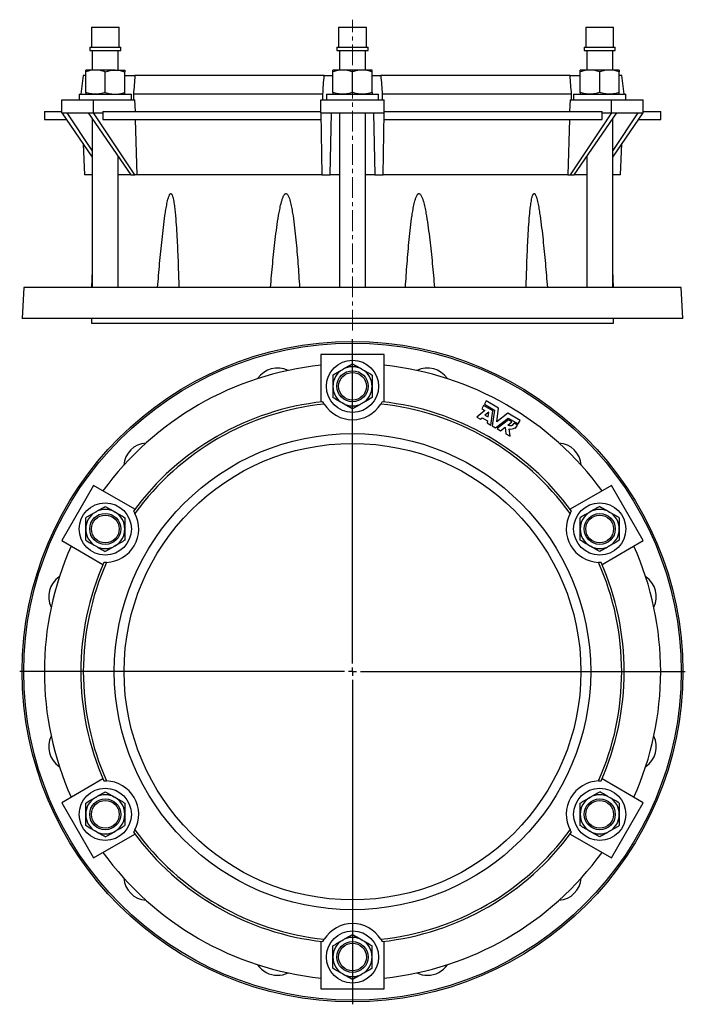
# Model space of a CAD drawing. Header units: millimetres. Extents: x 4 to 837, y -526 to 594.
# Tile 1 of 2: x 4 to 412, y -9 to 594. Entities that reach past the tile are written whole.
import ezdxf

# ---------------------------------------------------------------- set-up
doc = ezdxf.new("R2010")
doc.units = ezdxf.units.MM
doc.linetypes.add('CENTERX2', pattern=[20.32, 12.7, -2.54, 2.54, -2.54])
doc.layers.add('FORMAT', color=7, linetype='Continuous')

# ---------------------------------------------------------------- blocks, each defined once
blk = doc.blocks.new('SW_CENTERMARKSYMBOL_0')
at = {"layer": 'FORMAT', "color": 0}
for p, q in [((0, 5), (0, 204)), ((-5, 0), (-204, 0)), ((0, 0), (-2.5, 0)), ((0, 0), (0, 2.5)), ((0, 0), (0, -2.5)), ((0, 0), (2.5, 0)), ((5, 0), (204, 0)), ((0, -5), (0, -204))]:
    blk.add_line(p, q, dxfattribs=at)

msp = doc.modelspace()

# ---------------------------------------------------------------- linework, layer by layer
at = {"color": 7, "linetype": 'Continuous', "lineweight": 25}
for p, q in [((47.94, 589.84), (47.94, 577.57)), ((47.94, 589.84), (64.94, 589.84)), ((64.94, 577.57), (64.94, 589.84)), ((199.5, 589.84), (199.5, 577.57)), ((199.5, 589.84), (200.63, 589.84)), ((200.63, 589.84), (216.5, 589.84)), ((216.5, 577.57), (216.5, 589.84)), ((351.05, 589.84), (351.05, 577.57)), ((351.05, 589.84), (359.55, 589.84)), ((359.55, 589.84), (368.05, 589.84)), ((368.05, 577.57), (368.05, 589.84)), ((46.92, 577.57), (46.92, 575.57)), ((46.92, 577.57), (65.97, 577.57)), ((46.92, 575.57), (65.97, 575.57)), ((48.44, 575.57), (48.44, 563.64)), ((64.44, 563.64), (64.44, 575.57)), ((65.97, 575.57), (65.97, 577.57)), ((198.47, 577.57), (198.47, 575.57)), ((198.47, 577.57), (199.75, 577.57)), ((198.47, 575.57), (199.75, 575.57)), ((199.75, 577.57), (217.52, 577.57)), ((199.75, 575.57), (217.52, 575.57)), ((200, 575.57), (200, 563.64)), ((216, 563.64), (216, 575.57)), ((217.52, 575.57), (217.52, 577.57)), ((350.02, 577.57), (350.02, 575.57)), ((350.02, 577.57), (359.55, 577.57)), ((350.02, 575.57), (359.55, 575.57)), ((351.55, 575.57), (351.55, 563.64)), ((359.55, 577.57), (369.07, 577.57)), ((359.55, 575.57), (369.07, 575.57)), ((367.55, 563.64), (367.55, 575.57)), ((369.07, 575.57), (369.07, 577.57)), ((50.44, 563.64), (44.44, 563.64)), ((44.44, 549.91), (44.44, 562.57)), ((62.44, 563.64), (50.44, 563.64)), ((56.44, 549.91), (56.44, 562.57)), ((62.44, 563.64), (68.44, 563.64)), ((68.44, 549.91), (68.44, 562.57)), ((202, 563.64), (196, 563.64)), ((196, 549.91), (196, 562.57)), ((214, 563.64), (202, 563.64)), ((208, 549.91), (208, 562.57)), ((220, 563.64), (214, 563.64)), ((220, 549.91), (220, 562.57)), ((353.55, 563.64), (347.55, 563.64)), ((347.55, 549.91), (347.55, 562.57)), ((365.55, 563.64), (353.55, 563.64)), ((359.55, 549.91), (359.55, 562.57)), ((371.55, 563.64), (365.55, 563.64)), ((371.55, 549.91), (371.55, 562.57)), ((43, 560.34), (41.48, 548.84)), ((44.44, 560.34), (43, 560.34)), ((68.44, 560.34), (74.57, 560.34)), ((190.64, 560.34), (74.57, 560.34)), ((190.64, 560.34), (196, 560.34)), ((220, 560.34), (225.35, 560.34)), ((341.42, 560.34), (225.35, 560.34)), ((341.42, 560.34), (347.55, 560.34)), ((373, 560.34), (371.55, 560.34)), ((374.51, 548.84), (373, 560.34)), ((29.8, 537.34), (29.8, 545.34)), ((29.8, 545.34), (49.3, 545.34)), ((40.44, 548.84), (40.44, 545.34)), ((40.44, 548.84), (42.58, 548.84)), ((42.58, 548.84), (72.44, 548.84)), ((49.3, 537.34), (49.3, 545.34)), ((49.3, 545.34), (74.66, 545.34)), ((72.44, 545.34), (72.44, 548.84)), ((189.82, 548.78), (73.73, 548.78)), ((74.93, 538.24), (74.66, 545.34)), ((188.5, 537.34), (188.5, 545.34)), ((188.5, 545.34), (227.5, 545.34)), ((192, 548.84), (192, 545.34)), ((192, 548.84), (208, 548.84)), ((208, 548.84), (224, 548.84)), ((224, 545.34), (224, 548.84)), ((342.26, 548.78), (226.18, 548.78)), ((227.5, 537.34), (227.5, 545.34)), ((341.34, 545.34), (341.06, 538.24)), ((341.34, 545.34), (366.69, 545.34)), ((343.55, 548.84), (343.55, 545.34)), ((343.55, 548.84), (373.41, 548.84)), ((366.69, 537.34), (366.69, 545.34)), ((366.69, 545.34), (386.19, 545.34)), ((373.41, 548.84), (375.55, 548.84)), ((375.55, 545.34), (375.55, 548.84)), ((386.19, 537.34), (386.19, 545.34)), ((19.1, 538.24), (19.1, 533.24)), ((19.1, 538.24), (29.8, 538.24)), ((55.03, 538.24), (55.03, 537.34)), ((55.03, 538.24), (188.5, 538.24)), ((227.5, 538.24), (360.96, 538.24)), ((360.96, 537.34), (360.96, 538.24)), ((386.19, 538.24), (396.9, 538.24)), ((396.9, 533.24), (396.9, 538.24)), ((19.1, 533.24), (32.62, 533.24)), ((29.8, 537.34), (33.1, 537.34)), ((29.8, 537.34), (48.44, 510.22)), ((33.1, 537.34), (46.01, 537.34)), ((48.44, 514.31), (33.1, 537.34)), ((46.01, 537.34), (49.3, 537.34)), ((46.01, 537.34), (72.12, 499.34)), ((48.44, 533.8), (48.44, 430.34)), ((49.3, 537.34), (55.03, 537.34)), ((74.62, 499.34), (49.3, 537.34)), ((54.98, 533.24), (188.58, 533.24)), ((75.93, 499.34), (75.06, 533.24)), ((188.5, 537.34), (195.09, 537.34)), ((188.5, 537.34), (189.29, 499.34)), ((194.29, 499.34), (195.09, 537.34)), ((195.09, 537.34), (220.9, 537.34)), ((200, 537.34), (200, 430.34)), ((216, 430.34), (216, 537.34)), ((220.9, 537.34), (227.5, 537.34)), ((220.9, 537.34), (221.7, 499.34)), ((226.7, 499.34), (227.5, 537.34)), ((227.41, 533.24), (361.01, 533.24)), ((340.93, 533.24), (340.06, 499.34)), ((366.69, 537.34), (341.37, 499.34)), ((343.87, 499.34), (369.98, 537.34)), ((360.96, 537.34), (366.69, 537.34)), ((366.69, 537.34), (369.98, 537.34)), ((382.89, 537.34), (367.55, 514.31)), ((367.55, 510.22), (386.19, 537.34)), ((367.55, 430.34), (367.55, 533.8)), ((369.98, 537.34), (382.89, 537.34)), ((382.89, 537.34), (386.19, 537.34)), ((383.37, 533.24), (396.9, 533.24)), ((42.8, 518.43), (43.63, 499.34)), ((372.36, 499.34), (373.19, 518.43)), ((64.44, 430.34), (64.44, 510.51)), ((351.55, 510.51), (351.55, 430.34)), ((48.44, 499.34), (43.63, 499.34)), ((72.12, 499.34), (64.44, 499.34)), ((72.12, 499.34), (74.62, 499.34)), ((75.93, 499.34), (74.62, 499.34)), ((189.29, 499.34), (75.93, 499.34)), ((189.29, 499.34), (194.29, 499.34)), ((200, 499.34), (194.29, 499.34)), ((221.7, 499.34), (216, 499.34)), ((221.7, 499.34), (226.7, 499.34)), ((340.06, 499.34), (226.7, 499.34)), ((340.06, 499.34), (341.37, 499.34)), ((341.37, 499.34), (343.87, 499.34)), ((351.55, 499.34), (343.87, 499.34)), ((372.36, 499.34), (367.55, 499.34)), ((48.44, 440.84), (47.98, 430.34)), ((368.01, 430.34), (367.55, 440.84)), ((6.5, 430.34), (5.5, 411.34)), ((409.5, 430.34), (6.5, 430.34)), ((410.5, 411.34), (409.5, 430.34)), ((410.5, 411.34), (5.5, 411.34)), ((48, 411.34), (48, 408.34)), ((368, 408.34), (368, 411.34)), ((48, 408.34), (208, 408.34)), ((208, 408.34), (368, 408.34)), ((227.5, 389.17), (188.5, 389.17)), ((188.5, 389.17), (188.5, 360.05)), ((227.5, 360.05), (227.5, 389.17)), ((288.37, 357.88), (287.23, 355.9)), ((294, 354.63), (288.37, 357.88)), ((290.01, 360.73), (288.83, 358.67)), ((288.83, 358.67), (294.99, 355.11)), ((297.58, 356.35), (290.01, 360.73)), ((296.4, 347.8), (297.58, 356.35)), ((289.17, 354.78), (284.3, 350.83)), ((284.3, 350.83), (286.5, 349.56)), ((286.5, 349.56), (287.54, 350.41)), ((287.23, 355.9), (289.17, 354.78)), ((287.54, 350.41), (290.77, 348.54)), ((291.51, 353.91), (289.14, 351.99)), ((289.14, 351.99), (291.09, 350.87)), ((291.09, 350.87), (291.51, 353.91)), ((292.8, 345.92), (294, 354.63)), ((294.99, 355.11), (293.65, 345.43)), ((295.73, 344.23), (303.45, 350.23)), ((303.23, 353.1), (296.4, 347.8)), ((310.8, 348.73), (303.23, 353.1)), ((303.45, 350.23), (309.61, 346.67)), ((290.77, 348.54), (290.58, 347.2)), ((290.58, 347.2), (292.8, 345.92)), ((293.65, 345.43), (295.73, 344.23)), ((303.52, 349.13), (296.58, 343.74)), ((298.8, 342.46), (301.53, 344.58)), ((301.53, 344.58), (302.02, 340.6)), ((303.21, 345.88), (305.74, 347.85)), ((305.74, 347.85), (303.52, 349.13)), ((309.15, 345.88), (307.17, 347.02)), ((307.42, 344.24), (308.01, 343.9)), ((308.01, 343.9), (309.15, 345.88)), ((309.61, 346.67), (310.8, 348.73)), ((296.58, 343.74), (298.8, 342.46)), ((302.02, 340.6), (304.59, 339.11)), ((304.59, 339.11), (304.03, 343.62)), ((49.3, 308.81), (29.8, 275.03)), ((74.52, 294.24), (49.3, 308.81)), ((366.69, 308.81), (341.47, 294.24)), ((386.19, 275.03), (366.69, 308.81)), ((29.8, 275.03), (55.02, 260.47)), ((360.97, 260.47), (386.19, 275.03)), ((55.02, 128.87), (29.8, 114.31)), ((386.19, 114.31), (360.97, 128.87)), ((29.8, 114.31), (49.3, 80.53)), ((366.69, 80.53), (386.19, 114.31)), ((49.3, 80.53), (74.52, 95.09)), ((341.47, 95.09), (366.69, 80.53)), ((188.5, 29.29), (188.5, 0.17)), ((227.5, 0.17), (227.5, 29.29)), ((188.5, 0.17), (227.5, 0.17))]:
    msp.add_line(p, q, dxfattribs=at)
for centre, radius in [((208, 194.67), 202.5), ((208, 194.67), 201.5), ((208, 369.67), 16), ((208, 369.67), 9.52), ((208, 369.67), 8.5), ((208, 194.67), 146), ((208, 194.67), 140), ((56.44, 282.17), 16), ((359.55, 282.17), 16), ((56.44, 282.17), 9.53), ((56.44, 282.17), 8.5), ((359.55, 282.17), 9.52), ((359.55, 282.17), 8.5), ((56.44, 107.17), 16), ((359.55, 107.17), 16), ((56.44, 107.17), 9.53), ((56.44, 107.17), 8.5), ((359.55, 107.17), 9.53), ((359.55, 107.17), 8.5), ((208, 19.67), 16), ((208, 19.67), 9.52), ((208, 19.67), 8.5)]:
    msp.add_circle(centre, radius, dxfattribs=at)
for centre, radius, start, end in [((208, 194.67), 188.9, 95.92515, 144.07485), ((162.05, 366.12), 14.75, 64.12607, 145.87393), ((208, 369.67), 12, 60, 120), ((208, 194.67), 188.9, 35.92515, 84.07485), ((253.94, 366.12), 14.75, 34.12607, 115.87393), ((208, 369.67), 12, 120, 180), ((208, 369.67), 12, 0, 60), ((208, 369.67), 12, 180, 240), ((208, 369.67), 12, 300, 0), ((208, 194.67), 166.52, 96.26775, 143.73225), ((208, 194.67), 165, 96.0368, 143.9632), ((208, 369.67), 20.5, 212.1704, 327.8296), ((208, 369.67), 12, 240, 300), ((208, 194.67), 165, 36.0368, 83.9632), ((208, 194.67), 166.52, 36.26775, 83.73225), ((304.6, 348.51), 2.97, 242.05228, 330), ((305.15, 347.04), 3.6, 251.99113, 309.07517), ((82.48, 320.18), 14.75, 94.12607, 175.87393), ((333.51, 320.18), 14.75, 4.12607, 85.87393), ((56.44, 282.17), 12, 120, 180), ((56.44, 282.17), 12, 60, 120), ((56.44, 282.17), 20.5, 272.1704, 27.8296), ((56.44, 282.17), 12, 0, 60), ((359.55, 282.17), 20.5, 152.1704, 267.8296), ((359.55, 282.17), 12, 120, 180), ((359.55, 282.17), 12, 60, 120), ((359.55, 282.17), 12, 0, 60), ((56.44, 282.17), 12, 180, 240), ((56.44, 282.17), 12, 300, 0), ((359.55, 282.17), 12, 180, 240), ((359.55, 282.17), 12, 300, 0), ((208, 194.67), 188.9, 155.92515, 204.07485), ((56.44, 282.17), 12, 240, 300), ((359.55, 282.17), 12, 240, 300), ((208, 194.67), 188.9, 335.92515, 24.07485), ((208, 194.67), 166.52, 156.26775, 203.73225), ((208, 194.67), 165, 156.0368, 203.9632), ((208, 194.67), 165, 336.0368, 23.9632), ((208, 194.67), 166.52, 336.26775, 23.73225), ((36.54, 240.61), 14.75, 124.12607, 205.87393), ((379.45, 240.61), 14.75, 334.12607, 55.87393), ((36.54, 148.73), 14.75, 154.12607, 235.87393), ((379.45, 148.73), 14.75, 304.12607, 25.87393), ((56.44, 107.17), 20.5, 332.1704, 87.8296), ((359.55, 107.17), 20.5, 92.1704, 207.8296), ((56.44, 107.17), 12, 120, 180), ((56.44, 107.17), 12, 60, 120), ((56.44, 107.17), 12, 0, 60), ((359.55, 107.17), 12, 120, 180), ((359.55, 107.17), 12, 60, 120), ((359.55, 107.17), 12, 0, 60), ((56.44, 107.17), 12, 180, 240), ((56.44, 107.17), 12, 300, 0), ((359.55, 107.17), 12, 180, 240), ((359.55, 107.17), 12, 300, 0), ((56.44, 107.17), 12, 240, 300), ((208, 194.67), 165, 216.0368, 263.9632), ((208, 194.67), 165, 276.0368, 323.9632), ((359.55, 107.17), 12, 240, 300), ((208, 194.67), 166.52, 216.26775, 263.73225), ((208, 194.67), 166.52, 276.26775, 323.73225), ((208, 194.67), 188.9, 215.92515, 264.07485), ((208, 194.67), 188.9, 275.92515, 324.07485), ((82.48, 69.16), 14.75, 184.12607, 265.87393), ((333.51, 69.16), 14.75, 274.12607, 355.87393), ((208, 19.67), 20.5, 32.1704, 147.8296), ((208, 19.67), 12, 60, 120), ((208, 19.67), 12, 120, 180), ((208, 19.67), 12, 0, 60), ((208, 19.67), 12, 180, 240), ((208, 19.67), 12, 300, 0), ((162.05, 23.22), 14.75, 214.12607, 270), ((253.94, 23.22), 14.75, 270, 325.87393), ((162.05, 23.22), 14.75, 270, 295.87393), ((208, 19.67), 12, 240, 300), ((253.94, 23.22), 14.75, 244.12607, 270)]:
    msp.add_arc(centre, radius, start, end, dxfattribs=at)
for major_axis, start_param, end_param in [((94.48, 9017.99), 1.467573, 1.46803), ((-94.48, 9017.99), 4.815155, 4.815612)]:
    msp.add_ellipse((208, -393.58), major_axis=major_axis, ratio=0.018139, start_param=start_param, end_param=end_param, dxfattribs=at)
for points, knots in [([(50.44, 563.64), (49.93, 563.64), (49.42, 563.62), (48.41, 563.52), (47.91, 563.45), (46.41, 563.17), (45.42, 562.9), (44.44, 562.57)], [0, 0, 0, 0, 0.25, 0.25, 0.5, 0.5, 1, 1, 1, 1]), ([(44.44, 562.57), (44.44, 562.9), (44.44, 563.17), (44.44, 563.54), (44.44, 563.64), (44.44, 563.64)], [0, 0, 0, 0, 0.5, 0.5, 1, 1, 1, 1]), ([(56.44, 562.57), (55.46, 562.9), (54.47, 563.17), (52.47, 563.54), (51.46, 563.64), (50.44, 563.64)], [0, 0, 0, 0, 0.5, 0.5, 1, 1, 1, 1]), ([(56.44, 562.57), (57.42, 562.9), (58.42, 563.17), (60.42, 563.54), (61.43, 563.64), (62.44, 563.64)], [0, 0, 0, 0, 0.5, 0.5, 1, 1, 1, 1]), ([(62.44, 563.64), (62.95, 563.64), (63.46, 563.62), (64.48, 563.52), (64.98, 563.44), (66.49, 563.16), (67.47, 562.89), (68.44, 562.57)], [0, 0, 0, 0, 0.25, 0.25, 0.5, 0.5, 1, 1, 1, 1]), ([(68.44, 563.64), (68.44, 563.64), (68.44, 563.62), (68.44, 563.52), (68.44, 563.45), (68.44, 563.17), (68.44, 562.9), (68.44, 562.57)], [0, 0, 0, 0, 0.25, 0.25, 0.5, 0.5, 1, 1, 1, 1]), ([(202, 563.64), (201.49, 563.64), (200.97, 563.62), (199.96, 563.52), (199.46, 563.45), (197.96, 563.17), (196.97, 562.9), (196, 562.57)], [0, 0, 0, 0, 0.25, 0.25, 0.5, 0.5, 1, 1, 1, 1]), ([(196, 562.57), (196, 562.9), (196, 563.17), (196, 563.54), (196, 563.64), (196, 563.64)], [0, 0, 0, 0, 0.5, 0.5, 1, 1, 1, 1]), ([(208, 562.57), (207.01, 562.9), (206.03, 563.17), (204.03, 563.54), (203.02, 563.64), (202, 563.64)], [0, 0, 0, 0, 0.5, 0.5, 1, 1, 1, 1]), ([(214, 563.64), (213.49, 563.64), (212.97, 563.62), (211.96, 563.52), (211.46, 563.45), (209.96, 563.17), (208.97, 562.9), (208, 562.57)], [0, 0, 0, 0, 0.25, 0.25, 0.5, 0.5, 1, 1, 1, 1]), ([(220, 562.57), (219.01, 562.9), (218.03, 563.17), (216.03, 563.54), (215.02, 563.64), (214, 563.64)], [0, 0, 0, 0, 0.5, 0.5, 1, 1, 1, 1]), ([(220, 562.57), (220, 562.9), (220, 563.17), (220, 563.54), (220, 563.64), (220, 563.64)], [0, 0, 0, 0, 0.5, 0.5, 1, 1, 1, 1]), ([(353.55, 563.64), (353.04, 563.64), (352.53, 563.62), (351.51, 563.52), (351.01, 563.44), (349.5, 563.16), (348.52, 562.89), (347.55, 562.57)], [0, 0, 0, 0, 0.25, 0.25, 0.5, 0.5, 1, 1, 1, 1]), ([(347.55, 562.57), (347.55, 562.9), (347.55, 563.17), (347.55, 563.54), (347.55, 563.64), (347.55, 563.64)], [0, 0, 0, 0, 0.5, 0.5, 1, 1, 1, 1]), ([(359.55, 562.57), (358.57, 562.9), (357.57, 563.17), (355.57, 563.54), (354.56, 563.64), (353.55, 563.64)], [0, 0, 0, 0, 0.5, 0.5, 1, 1, 1, 1]), ([(365.55, 563.64), (365.04, 563.64), (364.53, 563.62), (363.52, 563.52), (363.01, 563.45), (361.52, 563.17), (360.53, 562.9), (359.55, 562.57)], [0, 0, 0, 0, 0.25, 0.25, 0.5, 0.5, 1, 1, 1, 1]), ([(371.55, 562.57), (370.57, 562.9), (369.58, 563.17), (367.58, 563.54), (366.57, 563.64), (365.55, 563.64)], [0, 0, 0, 0, 0.5, 0.5, 1, 1, 1, 1]), ([(371.55, 563.64), (371.55, 563.64), (371.55, 563.62), (371.55, 563.52), (371.55, 563.45), (371.55, 563.17), (371.55, 562.9), (371.55, 562.57)], [0, 0, 0, 0, 0.25, 0.25, 0.5, 0.5, 1, 1, 1, 1]), ([(50.44, 548.84), (49.93, 548.84), (49.42, 548.87), (48.41, 548.97), (47.91, 549.04), (46.41, 549.32), (45.42, 549.59), (44.44, 549.91)], [0, 0, 0, 0, 0.25, 0.25, 0.5, 0.5, 1, 1, 1, 1]), ([(44.44, 549.91), (44.44, 549.59), (44.44, 549.32), (44.44, 548.94), (44.44, 548.84), (44.44, 548.84)], [0, 0, 0, 0, 0.5, 0.5, 1, 1, 1, 1]), ([(56.44, 549.91), (55.46, 549.59), (54.47, 549.32), (52.47, 548.94), (51.46, 548.84), (50.44, 548.84)], [0, 0, 0, 0, 0.5, 0.5, 1, 1, 1, 1]), ([(56.44, 549.91), (57.42, 549.59), (58.42, 549.32), (60.42, 548.94), (61.43, 548.84), (62.44, 548.84)], [0, 0, 0, 0, 0.5, 0.5, 1, 1, 1, 1]), ([(62.44, 548.84), (62.95, 548.84), (63.46, 548.87), (64.48, 548.97), (64.98, 549.04), (66.49, 549.32), (67.47, 549.59), (68.44, 549.91)], [0, 0, 0, 0, 0.25, 0.25, 0.5, 0.5, 1, 1, 1, 1]), ([(68.44, 548.84), (68.44, 548.84), (68.44, 548.87), (68.44, 548.97), (68.44, 549.04), (68.44, 549.32), (68.44, 549.59), (68.44, 549.91)], [0, 0, 0, 0, 0.25, 0.25, 0.5, 0.5, 1, 1, 1, 1]), ([(202, 548.84), (201.49, 548.84), (200.97, 548.87), (199.96, 548.97), (199.46, 549.04), (197.96, 549.32), (196.97, 549.59), (196, 549.91)], [0, 0, 0, 0, 0.25, 0.25, 0.5, 0.5, 1, 1, 1, 1]), ([(196, 549.91), (196, 549.59), (196, 549.32), (196, 548.94), (196, 548.84), (196, 548.84)], [0, 0, 0, 0, 0.5, 0.5, 1, 1, 1, 1]), ([(208, 549.91), (207.01, 549.59), (206.03, 549.32), (204.03, 548.94), (203.02, 548.84), (202, 548.84)], [0, 0, 0, 0, 0.5, 0.5, 1, 1, 1, 1]), ([(214, 548.84), (213.49, 548.84), (212.97, 548.87), (211.96, 548.97), (211.46, 549.04), (209.96, 549.32), (208.97, 549.59), (208, 549.91)], [0, 0, 0, 0, 0.25, 0.25, 0.5, 0.5, 1, 1, 1, 1]), ([(220, 549.91), (219.01, 549.59), (218.03, 549.32), (216.03, 548.94), (215.02, 548.84), (214, 548.84)], [0, 0, 0, 0, 0.5, 0.5, 1, 1, 1, 1]), ([(220, 549.91), (220, 549.59), (220, 549.32), (220, 548.94), (220, 548.84), (220, 548.84)], [0, 0, 0, 0, 0.5, 0.5, 1, 1, 1, 1]), ([(353.55, 548.84), (353.04, 548.84), (352.53, 548.87), (351.51, 548.97), (351.01, 549.04), (349.5, 549.32), (348.52, 549.59), (347.55, 549.91)], [0, 0, 0, 0, 0.25, 0.25, 0.5, 0.5, 1, 1, 1, 1]), ([(347.55, 549.91), (347.55, 549.59), (347.55, 549.32), (347.55, 548.94), (347.55, 548.84), (347.55, 548.84)], [0, 0, 0, 0, 0.5, 0.5, 1, 1, 1, 1]), ([(359.55, 549.91), (358.57, 549.59), (357.57, 549.32), (355.57, 548.94), (354.56, 548.84), (353.55, 548.84)], [0, 0, 0, 0, 0.5, 0.5, 1, 1, 1, 1]), ([(365.55, 548.84), (365.04, 548.84), (364.53, 548.87), (363.52, 548.97), (363.01, 549.04), (361.52, 549.32), (360.53, 549.59), (359.55, 549.91)], [0, 0, 0, 0, 0.25, 0.25, 0.5, 0.5, 1, 1, 1, 1]), ([(371.55, 549.91), (370.57, 549.59), (369.58, 549.32), (367.58, 548.94), (366.57, 548.84), (365.55, 548.84)], [0, 0, 0, 0, 0.5, 0.5, 1, 1, 1, 1]), ([(371.55, 548.84), (371.55, 548.84), (371.55, 548.87), (371.55, 548.97), (371.55, 549.04), (371.55, 549.32), (371.55, 549.59), (371.55, 549.91)], [0, 0, 0, 0, 0.25, 0.25, 0.5, 0.5, 1, 1, 1, 1]), ([(88.52, 430.34), (88.92, 435.26), (89.34, 440.17), (90.24, 449.98), (90.71, 454.89), (91.5, 462.23), (91.78, 464.67), (92.38, 469.56), (92.69, 472), (93.22, 475.65), (93.41, 476.86), (93.81, 479.28), (94.03, 480.49), (94.39, 482.28), (94.52, 482.88), (94.8, 484.06), (94.95, 484.65), (95.2, 485.51), (95.29, 485.8), (95.49, 486.36), (95.6, 486.63), (95.78, 487.02), (95.85, 487.15), (95.99, 487.4), (96.07, 487.51), (96.2, 487.66), (96.24, 487.71), (96.34, 487.79), (96.39, 487.82), (96.5, 487.87), (96.55, 487.89), (96.66, 487.89), (96.72, 487.88), (96.88, 487.82), (96.97, 487.74), (97.14, 487.55), (97.21, 487.44), (97.41, 487.08), (97.51, 486.81), (97.71, 486.27), (97.79, 485.99), (97.94, 485.42), (98.01, 485.14), (98.2, 484.27), (98.32, 483.69), (98.52, 482.51), (98.61, 481.92), (98.87, 480.13), (99.01, 478.93), (99.27, 476.53), (99.39, 475.33), (99.71, 471.71), (99.89, 469.29), (100.21, 464.44), (100.35, 462.01), (100.73, 454.71), (100.93, 449.84), (101.28, 440.1), (101.42, 435.22), (101.55, 430.34)], [0, 0, 0, 0, 0.125, 0.125, 0.25, 0.25, 0.3125, 0.3125, 0.375, 0.375, 0.40625, 0.40625, 0.4375, 0.4375, 0.453125, 0.453125, 0.46875, 0.46875, 0.476563, 0.476563, 0.484375, 0.484375, 0.488281, 0.488281, 0.492188, 0.492188, 0.494141, 0.494141, 0.496094, 0.496094, 0.498047, 0.498047, 0.5, 0.5, 0.503906, 0.503906, 0.507813, 0.507813, 0.515625, 0.515625, 0.523438, 0.523438, 0.53125, 0.53125, 0.546875, 0.546875, 0.5625, 0.5625, 0.59375, 0.59375, 0.625, 0.625, 0.6875, 0.6875, 0.75, 0.75, 0.875, 0.875, 1, 1, 1, 1]), ([(157.75, 430.34), (158.16, 435.26), (158.6, 440.17), (159.55, 449.98), (160.06, 454.89), (160.94, 462.23), (161.25, 464.67), (161.93, 469.56), (162.29, 472), (162.92, 475.65), (163.14, 476.86), (163.62, 479.28), (163.88, 480.49), (164.33, 482.28), (164.49, 482.88), (164.84, 484.06), (165.03, 484.65), (165.35, 485.51), (165.47, 485.8), (165.72, 486.36), (165.86, 486.63), (166.1, 487.02), (166.19, 487.15), (166.38, 487.4), (166.48, 487.51), (166.65, 487.66), (166.71, 487.71), (166.84, 487.79), (166.91, 487.82), (167.06, 487.87), (167.13, 487.89), (167.28, 487.89), (167.36, 487.88), (167.57, 487.82), (167.71, 487.74), (167.94, 487.55), (168.04, 487.44), (168.32, 487.08), (168.48, 486.81), (168.75, 486.27), (168.87, 485.99), (169.1, 485.42), (169.2, 485.14), (169.49, 484.27), (169.65, 483.69), (169.96, 482.51), (170.11, 481.92), (170.5, 480.13), (170.73, 478.93), (171.16, 476.53), (171.35, 475.33), (171.89, 471.71), (172.2, 469.29), (172.77, 464.44), (173.03, 462.01), (173.75, 454.71), (174.16, 449.84), (174.91, 440.1), (175.24, 435.22), (175.55, 430.34)], [0, 0, 0, 0, 0.125, 0.125, 0.25, 0.25, 0.3125, 0.3125, 0.375, 0.375, 0.40625, 0.40625, 0.4375, 0.4375, 0.453125, 0.453125, 0.46875, 0.46875, 0.476562, 0.476562, 0.484375, 0.484375, 0.488281, 0.488281, 0.492187, 0.492187, 0.494141, 0.494141, 0.496094, 0.496094, 0.498047, 0.498047, 0.5, 0.5, 0.503906, 0.503906, 0.507812, 0.507812, 0.515625, 0.515625, 0.523437, 0.523437, 0.53125, 0.53125, 0.546875, 0.546875, 0.5625, 0.5625, 0.59375, 0.59375, 0.625, 0.625, 0.6875, 0.6875, 0.75, 0.75, 0.875, 0.875, 1, 1, 1, 1]), ([(240.44, 430.34), (240.75, 435.26), (241.09, 440.17), (241.84, 449.98), (242.26, 454.89), (242.99, 462.23), (243.25, 464.67), (243.82, 469.56), (244.14, 472), (244.69, 475.65), (244.89, 476.86), (245.32, 479.28), (245.56, 480.49), (245.97, 482.28), (246.12, 482.88), (246.44, 484.06), (246.62, 484.65), (246.93, 485.51), (247.04, 485.8), (247.28, 486.36), (247.41, 486.63), (247.65, 487.02), (247.73, 487.15), (247.91, 487.4), (248.02, 487.51), (248.19, 487.66), (248.25, 487.71), (248.37, 487.79), (248.44, 487.82), (248.58, 487.87), (248.66, 487.89), (248.81, 487.89), (248.88, 487.88), (249.1, 487.82), (249.24, 487.74), (249.47, 487.55), (249.58, 487.44), (249.87, 487.08), (250.02, 486.81), (250.31, 486.27), (250.44, 485.99), (250.67, 485.42), (250.78, 485.14), (251.09, 484.27), (251.27, 483.69), (251.6, 482.51), (251.75, 481.92), (252.19, 480.13), (252.44, 478.93), (252.91, 476.53), (253.13, 475.33), (253.74, 471.71), (254.1, 469.29), (254.77, 464.44), (255.08, 462.01), (255.95, 454.71), (256.45, 449.84), (257.4, 440.1), (257.83, 435.22), (258.24, 430.34)], [0, 0, 0, 0, 0.125, 0.125, 0.25, 0.25, 0.3125, 0.3125, 0.375, 0.375, 0.40625, 0.40625, 0.4375, 0.4375, 0.453125, 0.453125, 0.46875, 0.46875, 0.476563, 0.476563, 0.484375, 0.484375, 0.488281, 0.488281, 0.492188, 0.492188, 0.494141, 0.494141, 0.496094, 0.496094, 0.498047, 0.498047, 0.5, 0.5, 0.503906, 0.503906, 0.507813, 0.507813, 0.515625, 0.515625, 0.523438, 0.523438, 0.53125, 0.53125, 0.546875, 0.546875, 0.5625, 0.5625, 0.59375, 0.59375, 0.625, 0.625, 0.6875, 0.6875, 0.75, 0.75, 0.875, 0.875, 1, 1, 1, 1]), ([(314.44, 430.34), (314.57, 435.26), (314.71, 440.17), (315.07, 449.98), (315.27, 454.89), (315.65, 462.23), (315.8, 464.67), (316.12, 469.56), (316.3, 472), (316.63, 475.65), (316.75, 476.86), (317.02, 479.28), (317.17, 480.49), (317.44, 482.28), (317.53, 482.88), (317.75, 484.06), (317.86, 484.65), (318.07, 485.51), (318.15, 485.8), (318.31, 486.36), (318.4, 486.63), (318.57, 487.02), (318.63, 487.15), (318.76, 487.4), (318.83, 487.51), (318.95, 487.66), (318.99, 487.71), (319.08, 487.79), (319.13, 487.82), (319.24, 487.87), (319.29, 487.89), (319.4, 487.89), (319.46, 487.88), (319.62, 487.82), (319.72, 487.74), (319.89, 487.55), (319.97, 487.44), (320.19, 487.08), (320.31, 486.81), (320.53, 486.27), (320.63, 485.99), (320.82, 485.42), (320.9, 485.14), (321.14, 484.27), (321.28, 483.69), (321.55, 482.51), (321.68, 481.92), (322.03, 480.13), (322.24, 478.93), (322.63, 476.53), (322.82, 475.33), (323.34, 471.71), (323.65, 469.29), (324.24, 464.44), (324.51, 462.01), (325.29, 454.71), (325.76, 449.84), (326.65, 440.1), (327.07, 435.22), (327.47, 430.34)], [0, 0, 0, 0, 0.125, 0.125, 0.25, 0.25, 0.3125, 0.3125, 0.375, 0.375, 0.40625, 0.40625, 0.4375, 0.4375, 0.453125, 0.453125, 0.46875, 0.46875, 0.476563, 0.476563, 0.484375, 0.484375, 0.488281, 0.488281, 0.492188, 0.492188, 0.494141, 0.494141, 0.496094, 0.496094, 0.498047, 0.498047, 0.5, 0.5, 0.503906, 0.503906, 0.507813, 0.507813, 0.515625, 0.515625, 0.523438, 0.523438, 0.53125, 0.53125, 0.546875, 0.546875, 0.5625, 0.5625, 0.59375, 0.59375, 0.625, 0.625, 0.6875, 0.6875, 0.75, 0.75, 0.875, 0.875, 1, 1, 1, 1]), ([(202, 380.06), (202.5, 380.36), (203.02, 380.65), (204.03, 381.23), (204.53, 381.52), (206.03, 382.39), (207.02, 382.96), (208, 383.53)], [0, 0, 0, 0, 0.25, 0.25, 0.5, 0.5, 1, 1, 1, 1]), ([(208, 383.53), (208.98, 382.96), (209.97, 382.39), (211.96, 381.23), (212.97, 380.65), (214, 380.06)], [0, 0, 0, 0, 0.5, 0.5, 1, 1, 1, 1]), ([(196, 376.6), (196.98, 377.16), (197.97, 377.73), (199.96, 378.89), (200.97, 379.47), (202, 380.06)], [0, 0, 0, 0, 0.5, 0.5, 1, 1, 1, 1]), ([(196, 376.6), (196, 375.47), (196, 374.32), (196, 372), (196, 370.84), (196, 369.67)], [0, 0, 0, 0, 0.5, 0.5, 1, 1, 1, 1]), ([(214, 380.06), (214.5, 379.77), (215.02, 379.47), (216.03, 378.89), (216.53, 378.6), (218.03, 377.73), (219.02, 377.16), (220, 376.6)], [0, 0, 0, 0, 0.25, 0.25, 0.5, 0.5, 1, 1, 1, 1]), ([(220, 376.6), (220, 375.47), (220, 374.32), (220, 372), (220, 370.84), (220, 369.67)], [0, 0, 0, 0, 0.5, 0.5, 1, 1, 1, 1]), ([(196, 369.67), (196, 369.08), (196, 368.5), (196, 367.32), (196, 366.73), (196, 365), (196, 363.86), (196, 362.74)], [0, 0, 0, 0, 0.25, 0.25, 0.5, 0.5, 1, 1, 1, 1]), ([(220, 369.67), (220, 369.08), (220, 368.5), (220, 367.32), (220, 366.73), (220, 365), (220, 363.86), (220, 362.74)], [0, 0, 0, 0, 0.25, 0.25, 0.5, 0.5, 1, 1, 1, 1]), ([(202, 359.28), (201.49, 359.57), (200.97, 359.87), (199.96, 360.45), (199.46, 360.74), (197.96, 361.61), (196.97, 362.18), (196, 362.74)], [0, 0, 0, 0, 0.25, 0.25, 0.5, 0.5, 1, 1, 1, 1]), ([(220, 362.74), (219.01, 362.17), (218.03, 361.6), (216.03, 360.45), (215.02, 359.87), (214, 359.28)], [0, 0, 0, 0, 0.5, 0.5, 1, 1, 1, 1]), ([(208, 355.81), (207.01, 356.38), (206.03, 356.95), (204.03, 358.1), (203.02, 358.69), (202, 359.28)], [0, 0, 0, 0, 0.5, 0.5, 1, 1, 1, 1]), ([(214, 359.28), (213.49, 358.98), (212.97, 358.69), (211.96, 358.1), (211.46, 357.81), (209.96, 356.95), (208.97, 356.38), (208, 355.81)], [0, 0, 0, 0, 0.25, 0.25, 0.5, 0.5, 1, 1, 1, 1]), ([(50.44, 292.56), (50.95, 292.86), (51.46, 293.15), (52.47, 293.73), (52.98, 294.02), (54.47, 294.89), (55.46, 295.46), (56.44, 296.03)], [0, 0, 0, 0, 0.25, 0.25, 0.5, 0.5, 1, 1, 1, 1]), ([(56.44, 296.03), (57.42, 295.46), (58.42, 294.88), (60.42, 293.73), (61.43, 293.15), (62.44, 292.56)], [0, 0, 0, 0, 0.5, 0.5, 1, 1, 1, 1]), ([(359.55, 296.03), (358.57, 295.46), (357.57, 294.88), (355.57, 293.73), (354.56, 293.15), (353.55, 292.56)], [0, 0, 0, 0, 0.5, 0.5, 1, 1, 1, 1]), ([(359.55, 296.03), (360.53, 295.46), (361.52, 294.89), (363.52, 293.73), (364.53, 293.15), (365.55, 292.56)], [0, 0, 0, 0, 0.5, 0.5, 1, 1, 1, 1]), ([(44.44, 289.1), (45.42, 289.66), (46.41, 290.23), (48.41, 291.39), (49.42, 291.97), (50.44, 292.56)], [0, 0, 0, 0, 0.5, 0.5, 1, 1, 1, 1]), ([(62.44, 292.56), (62.95, 292.27), (63.46, 291.97), (64.48, 291.39), (64.98, 291.09), (66.49, 290.22), (67.47, 289.66), (68.44, 289.1)], [0, 0, 0, 0, 0.25, 0.25, 0.5, 0.5, 1, 1, 1, 1]), ([(353.55, 292.56), (353.04, 292.27), (352.53, 291.97), (351.51, 291.39), (351.01, 291.09), (349.5, 290.22), (348.52, 289.66), (347.55, 289.1)], [0, 0, 0, 0, 0.25, 0.25, 0.5, 0.5, 1, 1, 1, 1]), ([(365.55, 292.56), (366.06, 292.27), (366.57, 291.97), (367.58, 291.39), (368.08, 291.1), (369.58, 290.23), (370.57, 289.66), (371.55, 289.1)], [0, 0, 0, 0, 0.25, 0.25, 0.5, 0.5, 1, 1, 1, 1]), ([(44.44, 282.17), (44.44, 282.76), (44.44, 283.35), (44.44, 284.52), (44.44, 285.1), (44.44, 286.83), (44.44, 287.97), (44.44, 289.1)], [0, 0, 0, 0, 0.25, 0.25, 0.5, 0.5, 1, 1, 1, 1]), ([(68.44, 289.1), (68.44, 287.96), (68.44, 286.82), (68.44, 284.51), (68.44, 283.35), (68.44, 282.17)], [0, 0, 0, 0, 0.5, 0.5, 1, 1, 1, 1]), ([(347.55, 282.17), (347.55, 282.76), (347.55, 283.35), (347.55, 284.52), (347.55, 285.1), (347.55, 286.83), (347.55, 287.97), (347.55, 289.1)], [0, 0, 0, 0, 0.25, 0.25, 0.5, 0.5, 1, 1, 1, 1]), ([(371.55, 289.1), (371.55, 287.96), (371.55, 286.82), (371.55, 284.51), (371.55, 283.35), (371.55, 282.17)], [0, 0, 0, 0, 0.5, 0.5, 1, 1, 1, 1]), ([(44.44, 275.24), (44.44, 276.37), (44.44, 277.52), (44.44, 279.82), (44.44, 280.99), (44.44, 282.17)], [0, 0, 0, 0, 0.5, 0.5, 1, 1, 1, 1]), ([(68.44, 282.17), (68.44, 281.58), (68.44, 280.99), (68.44, 279.82), (68.44, 279.24), (68.44, 277.51), (68.44, 276.37), (68.44, 275.24)], [0, 0, 0, 0, 0.25, 0.25, 0.5, 0.5, 1, 1, 1, 1]), ([(347.55, 275.24), (347.55, 276.37), (347.55, 277.52), (347.55, 279.82), (347.55, 280.99), (347.55, 282.17)], [0, 0, 0, 0, 0.5, 0.5, 1, 1, 1, 1]), ([(371.55, 282.17), (371.55, 281.58), (371.55, 280.99), (371.55, 279.82), (371.55, 279.24), (371.55, 277.51), (371.55, 276.37), (371.55, 275.24)], [0, 0, 0, 0, 0.25, 0.25, 0.5, 0.5, 1, 1, 1, 1]), ([(44.44, 275.24), (45.42, 274.68), (46.42, 274.1), (48.42, 272.94), (49.43, 272.36), (50.44, 271.78)], [0, 0, 0, 0, 0.5, 0.5, 1, 1, 1, 1]), ([(50.44, 271.78), (50.95, 271.48), (51.46, 271.19), (52.48, 270.6), (52.98, 270.31), (54.49, 269.44), (55.47, 268.87), (56.44, 268.31)], [0, 0, 0, 0, 0.25, 0.25, 0.5, 0.5, 1, 1, 1, 1]), ([(62.44, 271.78), (61.93, 271.48), (61.42, 271.19), (60.41, 270.6), (59.91, 270.31), (58.41, 269.45), (57.42, 268.88), (56.44, 268.31)], [0, 0, 0, 0, 0.25, 0.25, 0.5, 0.5, 1, 1, 1, 1]), ([(68.44, 275.24), (67.46, 274.67), (66.47, 274.1), (64.47, 272.95), (63.46, 272.37), (62.44, 271.78)], [0, 0, 0, 0, 0.5, 0.5, 1, 1, 1, 1]), ([(353.55, 271.78), (353.04, 272.07), (352.53, 272.37), (351.52, 272.95), (351.01, 273.24), (349.52, 274.11), (348.53, 274.68), (347.55, 275.24)], [0, 0, 0, 0, 0.25, 0.25, 0.5, 0.5, 1, 1, 1, 1]), ([(359.55, 268.31), (358.57, 268.88), (357.58, 269.45), (355.58, 270.6), (354.57, 271.19), (353.55, 271.78)], [0, 0, 0, 0, 0.5, 0.5, 1, 1, 1, 1]), ([(365.55, 271.78), (365.04, 271.48), (364.53, 271.19), (363.51, 270.6), (363.01, 270.31), (361.5, 269.44), (360.52, 268.87), (359.55, 268.31)], [0, 0, 0, 0, 0.25, 0.25, 0.5, 0.5, 1, 1, 1, 1]), ([(371.55, 275.24), (370.57, 274.68), (369.57, 274.1), (367.57, 272.94), (366.56, 272.36), (365.55, 271.78)], [0, 0, 0, 0, 0.5, 0.5, 1, 1, 1, 1]), ([(50.44, 117.56), (50.95, 117.85), (51.46, 118.15), (52.48, 118.74), (52.98, 119.03), (54.49, 119.9), (55.47, 120.47), (56.44, 121.03)], [0, 0, 0, 0, 0.25, 0.25, 0.5, 0.5, 1, 1, 1, 1]), ([(56.44, 121.03), (57.42, 120.46), (58.41, 119.89), (60.41, 118.73), (61.42, 118.15), (62.44, 117.56)], [0, 0, 0, 0, 0.5, 0.5, 1, 1, 1, 1]), ([(353.55, 117.56), (354.06, 117.86), (354.57, 118.15), (355.58, 118.73), (356.08, 119.02), (357.58, 119.89), (358.57, 120.46), (359.55, 121.03)], [0, 0, 0, 0, 0.25, 0.25, 0.5, 0.5, 1, 1, 1, 1]), ([(365.55, 117.56), (365.04, 117.85), (364.53, 118.15), (363.51, 118.74), (363.01, 119.03), (361.5, 119.9), (360.52, 120.47), (359.55, 121.03)], [0, 0, 0, 0, 0.25, 0.25, 0.5, 0.5, 1, 1, 1, 1]), ([(44.44, 114.1), (45.42, 114.66), (46.42, 115.24), (48.42, 116.39), (49.43, 116.98), (50.44, 117.56)], [0, 0, 0, 0, 0.5, 0.5, 1, 1, 1, 1]), ([(62.44, 117.56), (62.95, 117.27), (63.46, 116.97), (64.47, 116.39), (64.98, 116.1), (66.47, 115.23), (67.46, 114.66), (68.44, 114.1)], [0, 0, 0, 0, 0.25, 0.25, 0.5, 0.5, 1, 1, 1, 1]), ([(347.55, 114.1), (348.53, 114.66), (349.52, 115.23), (351.52, 116.39), (352.53, 116.97), (353.55, 117.56)], [0, 0, 0, 0, 0.5, 0.5, 1, 1, 1, 1]), ([(371.55, 114.1), (370.57, 114.66), (369.57, 115.24), (367.57, 116.39), (366.56, 116.98), (365.55, 117.56)], [0, 0, 0, 0, 0.5, 0.5, 1, 1, 1, 1]), ([(44.44, 107.17), (44.44, 107.76), (44.44, 108.35), (44.44, 109.52), (44.44, 110.1), (44.44, 111.83), (44.44, 112.97), (44.44, 114.1)], [0, 0, 0, 0, 0.25, 0.25, 0.5, 0.5, 1, 1, 1, 1]), ([(68.44, 114.1), (68.44, 112.96), (68.44, 111.82), (68.44, 109.51), (68.44, 108.35), (68.44, 107.17)], [0, 0, 0, 0, 0.5, 0.5, 1, 1, 1, 1]), ([(347.55, 107.17), (347.55, 107.76), (347.55, 108.35), (347.55, 109.52), (347.55, 110.1), (347.55, 111.83), (347.55, 112.97), (347.55, 114.1)], [0, 0, 0, 0, 0.25, 0.25, 0.5, 0.5, 1, 1, 1, 1]), ([(371.55, 114.1), (371.55, 112.96), (371.55, 111.82), (371.55, 109.51), (371.55, 108.35), (371.55, 107.17)], [0, 0, 0, 0, 0.5, 0.5, 1, 1, 1, 1]), ([(44.44, 100.24), (44.44, 101.37), (44.44, 102.52), (44.44, 104.82), (44.44, 105.99), (44.44, 107.17)], [0, 0, 0, 0, 0.5, 0.5, 1, 1, 1, 1]), ([(68.44, 107.17), (68.44, 106.58), (68.44, 105.99), (68.44, 104.82), (68.44, 104.24), (68.44, 102.51), (68.44, 101.37), (68.44, 100.24)], [0, 0, 0, 0, 0.25, 0.25, 0.5, 0.5, 1, 1, 1, 1]), ([(347.55, 100.24), (347.55, 101.37), (347.55, 102.52), (347.55, 104.82), (347.55, 105.99), (347.55, 107.17)], [0, 0, 0, 0, 0.5, 0.5, 1, 1, 1, 1]), ([(371.55, 107.17), (371.55, 106.58), (371.55, 105.99), (371.55, 104.82), (371.55, 104.24), (371.55, 102.51), (371.55, 101.37), (371.55, 100.24)], [0, 0, 0, 0, 0.25, 0.25, 0.5, 0.5, 1, 1, 1, 1]), ([(50.44, 96.78), (49.93, 97.07), (49.42, 97.37), (48.41, 97.95), (47.91, 98.24), (46.41, 99.11), (45.42, 99.68), (44.44, 100.24)], [0, 0, 0, 0, 0.25, 0.25, 0.5, 0.5, 1, 1, 1, 1]), ([(56.44, 93.31), (55.46, 93.88), (54.47, 94.45), (52.47, 95.6), (51.46, 96.19), (50.44, 96.78)], [0, 0, 0, 0, 0.5, 0.5, 1, 1, 1, 1]), ([(56.44, 93.31), (57.42, 93.88), (58.42, 94.45), (60.42, 95.61), (61.43, 96.19), (62.44, 96.78)], [0, 0, 0, 0, 0.5, 0.5, 1, 1, 1, 1]), ([(62.44, 96.78), (62.95, 97.07), (63.46, 97.36), (64.48, 97.95), (64.98, 98.25), (66.49, 99.11), (67.47, 99.68), (68.44, 100.24)], [0, 0, 0, 0, 0.25, 0.25, 0.5, 0.5, 1, 1, 1, 1]), ([(353.55, 96.78), (353.04, 97.07), (352.53, 97.36), (351.51, 97.95), (351.01, 98.25), (349.5, 99.11), (348.52, 99.68), (347.55, 100.24)], [0, 0, 0, 0, 0.25, 0.25, 0.5, 0.5, 1, 1, 1, 1]), ([(359.55, 93.31), (358.57, 93.88), (357.57, 94.45), (355.57, 95.61), (354.56, 96.19), (353.55, 96.78)], [0, 0, 0, 0, 0.5, 0.5, 1, 1, 1, 1]), ([(365.55, 96.78), (365.04, 96.48), (364.53, 96.19), (363.52, 95.6), (363.01, 95.31), (361.52, 94.45), (360.53, 93.88), (359.55, 93.31)], [0, 0, 0, 0, 0.25, 0.25, 0.5, 0.5, 1, 1, 1, 1]), ([(371.55, 100.24), (370.57, 99.67), (369.58, 99.1), (367.58, 97.95), (366.57, 97.37), (365.55, 96.78)], [0, 0, 0, 0, 0.5, 0.5, 1, 1, 1, 1]), ([(202, 30.06), (202.5, 30.36), (203.02, 30.65), (204.03, 31.23), (204.53, 31.52), (206.03, 32.39), (207.02, 32.96), (208, 33.53)], [0, 0, 0, 0, 0.25, 0.25, 0.5, 0.5, 1, 1, 1, 1]), ([(208, 33.53), (208.98, 32.96), (209.97, 32.39), (211.96, 31.23), (212.97, 30.65), (214, 30.06)], [0, 0, 0, 0, 0.5, 0.5, 1, 1, 1, 1]), ([(196, 26.6), (196.98, 27.16), (197.97, 27.73), (199.96, 28.89), (200.97, 29.47), (202, 30.06)], [0, 0, 0, 0, 0.5, 0.5, 1, 1, 1, 1]), ([(196, 19.67), (196, 20.25), (196, 20.84), (196, 22.02), (196, 22.61), (196, 24.34), (196, 25.48), (196, 26.6)], [0, 0, 0, 0, 0.25, 0.25, 0.5, 0.5, 1, 1, 1, 1]), ([(214, 30.06), (214.5, 29.77), (215.02, 29.47), (216.03, 28.89), (216.53, 28.6), (218.03, 27.73), (219.02, 27.16), (220, 26.6)], [0, 0, 0, 0, 0.25, 0.25, 0.5, 0.5, 1, 1, 1, 1]), ([(220, 19.67), (220, 20.25), (220, 20.84), (220, 22.02), (220, 22.61), (220, 24.34), (220, 25.48), (220, 26.6)], [0, 0, 0, 0, 0.25, 0.25, 0.5, 0.5, 1, 1, 1, 1]), ([(196, 12.74), (196, 13.87), (196, 15.02), (196, 17.34), (196, 18.5), (196, 19.67)], [0, 0, 0, 0, 0.5, 0.5, 1, 1, 1, 1]), ([(220, 12.74), (220, 13.87), (220, 15.02), (220, 17.34), (220, 18.5), (220, 19.67)], [0, 0, 0, 0, 0.5, 0.5, 1, 1, 1, 1]), ([(202, 9.28), (201.49, 9.57), (200.97, 9.87), (199.96, 10.45), (199.46, 10.74), (197.96, 11.61), (196.97, 12.18), (196, 12.74)], [0, 0, 0, 0, 0.25, 0.25, 0.5, 0.5, 1, 1, 1, 1]), ([(220, 12.74), (219.01, 12.17), (218.03, 11.6), (216.03, 10.45), (215.02, 9.87), (214, 9.28)], [0, 0, 0, 0, 0.5, 0.5, 1, 1, 1, 1]), ([(208, 5.81), (207.01, 6.38), (206.03, 6.95), (204.03, 8.1), (203.02, 8.69), (202, 9.28)], [0, 0, 0, 0, 0.5, 0.5, 1, 1, 1, 1]), ([(214, 9.28), (213.49, 8.98), (212.97, 8.69), (211.96, 8.1), (211.46, 7.81), (209.96, 6.95), (208.97, 6.38), (208, 5.81)], [0, 0, 0, 0, 0.25, 0.25, 0.5, 0.5, 1, 1, 1, 1])]:
    msp.add_open_spline(points, degree=3, knots=knots, dxfattribs=at)
for points in [[(74.57, 560.34), (74.31, 556.49), (74.03, 552.63), (73.73, 548.78)], [(189.82, 548.78), (190.07, 552.63), (190.34, 556.49), (190.64, 560.34)], [(225.35, 560.34), (225.65, 556.49), (225.92, 552.63), (226.18, 548.78)], [(342.26, 548.78), (341.96, 552.63), (341.68, 556.49), (341.42, 560.34)], [(73.73, 548.78), (73.76, 547.63), (73.79, 546.49), (73.82, 545.34)], [(189.89, 545.34), (189.87, 546.49), (189.84, 547.63), (189.82, 548.78)], [(226.18, 548.78), (226.15, 547.63), (226.13, 546.49), (226.1, 545.34)], [(342.17, 545.34), (342.2, 546.49), (342.23, 547.63), (342.26, 548.78)], [(190.64, 358.75), (190.34, 359.23), (190.07, 359.71), (189.82, 360.2)], [(226.18, 360.2), (225.92, 359.71), (225.65, 359.23), (225.35, 358.75)], [(73.73, 293.18), (74.03, 292.72), (74.31, 292.24), (74.57, 291.74)], [(341.42, 291.74), (341.68, 292.24), (341.96, 292.72), (342.26, 293.18)], [(57.22, 261.68), (56.65, 261.66), (56.1, 261.66), (55.55, 261.69)], [(360.44, 261.69), (359.89, 261.66), (359.34, 261.66), (358.77, 261.68)], [(55.55, 127.65), (56.1, 127.67), (56.65, 127.68), (57.22, 127.65)], [(358.77, 127.65), (359.34, 127.68), (359.89, 127.67), (360.44, 127.65)], [(74.57, 97.6), (74.31, 97.1), (74.03, 96.62), (73.73, 96.16)], [(342.26, 96.16), (341.96, 96.62), (341.68, 97.1), (341.42, 97.6)], [(189.82, 29.14), (190.07, 29.62), (190.34, 30.11), (190.64, 30.58)], [(225.35, 30.58), (225.65, 30.11), (225.92, 29.62), (226.18, 29.14)]]:
    msp.add_open_spline(points, degree=3, dxfattribs=at)
at = {"layer": 'FORMAT', "linetype": 'CENTERX2', "lineweight": 18}
msp.add_line((208, 403.95), (208, 594.5), dxfattribs=at)

# ---------------------------------------------------------------- block references
at = {"layer": 'FORMAT'}
msp.add_blockref('SW_CENTERMARKSYMBOL_0', (208, 194.67), dxfattribs=at)

doc.saveas('drawing.dxf')
